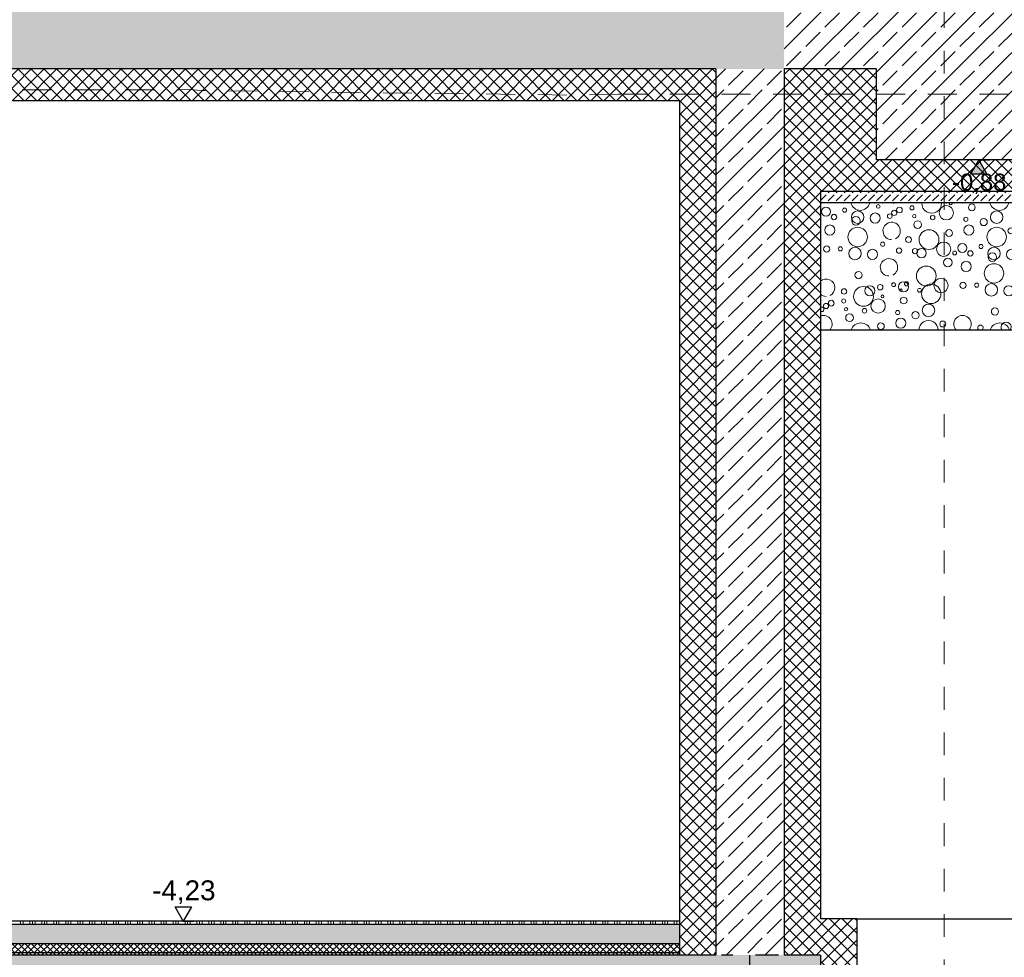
# Model space of a CAD drawing. Header units: metres. Extents: x -14.6 to 48.9, y -22.2 to 2.8.
# Tile 17 of 79: x 11.8 to 16.2, y -14.6 to -10.4. Entities that reach past the tile are written whole.
import ezdxf

# ---------------------------------------------------------------- set-up
doc = ezdxf.new("R2010")
doc.units = ezdxf.units.M
doc.header["$LTSCALE"] = 0.4
doc.header["$MEASUREMENT"] = 0
for name, pattern in [('Raster', [0.2, 0.1, -0.05, 0, -0.05]), ('Strichlinie_ eng', [0.115, 0.075, -0.04]), ('Strichlinie_ lang', [0.529167, 0.3175, -0.211667])]:
    doc.linetypes.add(name, pattern=pattern)
doc.layers.get('0').update_dxf_attribs({"color": 8, "lineweight": 9})
doc.layers.get('Defpoints').update_dxf_attribs({"color": 8, "lineweight": 9})
for name, color, linetype in [('Neubau__ GHIW - druckfeste Dämmung u BP', 8, 'Continuous'), ('Neubau__ GHIW - Perimeterdämmung', 8, 'Continuous'), ('Neubau__ GHIW - Perimeterdämmung Wand', 8, 'Continuous'), ('Neubau_A - Bodenaustausch', 8, 'Continuous'), ('Neubau_A - Sauberkeitsschicht', 8, 'Continuous'), ('Neubau_A-Bodenplatte', 8, 'Continuous'), ('Neubau_A-Decken', 8, 'Continuous'), ('Neubau_A-Fundament', 8, 'Continuous'), ('Neubau_A-STB Wände', 8, 'Continuous'), ('Neubau_B-Bodenaufbau', 8, 'Continuous'), ('Neubau_R-Konstruktionsraster gross', 33, 'Continuous'), ('Neubau_S-Linien _ Schraffuren.2D', 8, 'Continuous'), ('Neubau_T-Bemaßung', 8, 'Continuous')]:
    doc.layers.add(name, color=color, linetype=linetype)
doc.layers.add('S-Linien _ Schraffuren.2D', color=8, linetype='Continuous', lineweight=9)
doc.styles.add('ERSTELLTER_STIL_2', font='arial.ttf')
doc.dimstyles.new('ERSTELLTER_STIL__1', dxfattribs={"dimtxt": 0.0875, "dimasz": 0.059375, "dimexe": 0.18, "dimexo": 0.0625, "dimgap": 0, "dimtad": 1, "dimzin": 0, "dimdsep": 46, "dimtxsty": 'ERSTELLTER_STIL_2', "dimblk": 'ARROWHEAD_6', "dimblk1": 'ARROWHEAD_6', "dimblk2": 'ARROWHEAD_6', "dimcen": 0.09, "dimclrd": 7, "dimclre": 7, "dimclrt": 7, "dimazin": 0, "dimtfac": 1, "dimtdec": 4, "dimtmove": 0, "dimatfit": 3, "dimfxl": 1, "dimtolj": 1, "dimtzin": 0, "dimarcsym": 0})
pattern_1 = [(45, (-364.88789, -10.175), (-0.084852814, 0.084852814), []), (45, (-364.93032, -10.13257), (-0.084852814, 0.084852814), [0.09, -0.03])]
pattern_2 = [(45, (-364.88789, -10.175), (-0.035355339, 0.035355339), [0.0375, -0.0125]), (45, (-364.88789, -10.139645), (-0.035355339, 0.035355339), [0.0375, -0.0125])]
pattern_3 = [(45, (-364.88789, -10.175), (-0.0282842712, 0.0282842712), []), (135, (-364.88789, -10.175), (0.0282842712, 0.0282842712), [])]

# ---------------------------------------------------------------- blocks, each defined once
blk = doc.blocks.new('*X264', base_point=(3718.7656, 0))
at = {"layer": 'Neubau_B-Bodenaufbau', "color": 7, "linetype": 'Continuous', "lineweight": 9}
for p, q in [((4095.4944, -4.23), (4095.4944, -4.245)), ((4095.5056, -4.23), (4095.5056, -4.245)), ((4095.5356, -4.23), (4095.5356, -4.245)), ((4095.5469, -4.23), (4095.5469, -4.245)), ((4095.5581, -4.23), (4095.5581, -4.245)), ((4095.5881, -4.23), (4095.5881, -4.245)), ((4095.5994, -4.23), (4095.5994, -4.245)), ((4095.6106, -4.23), (4095.6106, -4.245)), ((4095.6406, -4.23), (4095.6406, -4.245)), ((4095.6519, -4.23), (4095.6519, -4.245)), ((4095.6631, -4.23), (4095.6631, -4.245)), ((4095.6931, -4.23), (4095.6931, -4.245)), ((4095.7044, -4.23), (4095.7044, -4.245)), ((4095.7156, -4.23), (4095.7156, -4.245)), ((4095.7456, -4.23), (4095.7456, -4.245)), ((4095.7569, -4.23), (4095.7569, -4.245)), ((4095.7681, -4.23), (4095.7681, -4.245)), ((4095.7981, -4.23), (4095.7981, -4.245)), ((4095.8094, -4.23), (4095.8094, -4.245)), ((4095.8206, -4.23), (4095.8206, -4.245)), ((4095.8506, -4.23), (4095.8506, -4.245)), ((4095.8619, -4.23), (4095.8619, -4.245)), ((4095.8731, -4.23), (4095.8731, -4.245)), ((4095.9031, -4.23), (4095.9031, -4.245)), ((4095.9144, -4.23), (4095.9144, -4.245)), ((4095.9256, -4.23), (4095.9256, -4.245)), ((4095.9556, -4.23), (4095.9556, -4.245)), ((4095.9669, -4.23), (4095.9669, -4.245)), ((4095.9781, -4.23), (4095.9781, -4.245)), ((4096.0081, -4.23), (4096.0081, -4.245)), ((4096.0194, -4.23), (4096.0194, -4.245)), ((4096.0306, -4.23), (4096.0306, -4.245)), ((4096.0606, -4.23), (4096.0606, -4.245)), ((4096.0719, -4.23), (4096.0719, -4.245)), ((4096.0831, -4.23), (4096.0831, -4.245)), ((4096.1131, -4.23), (4096.1131, -4.245)), ((4096.1244, -4.23), (4096.1244, -4.245)), ((4096.1356, -4.23), (4096.1356, -4.245)), ((4096.1656, -4.23), (4096.1656, -4.245)), ((4096.1769, -4.23), (4096.1769, -4.245)), ((4096.1881, -4.23), (4096.1881, -4.245)), ((4096.2181, -4.23), (4096.2181, -4.245)), ((4096.2294, -4.23), (4096.2294, -4.245)), ((4096.2406, -4.23), (4096.2406, -4.245)), ((4096.2706, -4.23), (4096.2706, -4.245)), ((4096.2819, -4.23), (4096.2819, -4.245)), ((4096.2931, -4.23), (4096.2931, -4.245)), ((4096.3231, -4.23), (4096.3231, -4.245)), ((4096.3344, -4.23), (4096.3344, -4.245)), ((4096.3456, -4.23), (4096.3456, -4.245)), ((4096.3756, -4.23), (4096.3756, -4.245)), ((4096.3869, -4.23), (4096.3869, -4.245)), ((4096.3981, -4.23), (4096.3981, -4.245)), ((4096.4281, -4.23), (4096.4281, -4.245)), ((4096.4394, -4.23), (4096.4394, -4.245)), ((4096.4506, -4.23), (4096.4506, -4.245)), ((4096.4806, -4.23), (4096.4806, -4.245)), ((4096.4919, -4.23), (4096.4919, -4.245)), ((4096.5031, -4.23), (4096.5031, -4.245)), ((4096.5331, -4.23), (4096.5331, -4.245)), ((4096.5444, -4.23), (4096.5444, -4.245)), ((4096.5556, -4.23), (4096.5556, -4.245)), ((4096.5856, -4.23), (4096.5856, -4.245)), ((4096.5969, -4.23), (4096.5969, -4.245)), ((4096.6081, -4.23), (4096.6081, -4.245)), ((4096.6381, -4.23), (4096.6381, -4.245)), ((4096.6494, -4.23), (4096.6494, -4.245)), ((4096.6606, -4.23), (4096.6606, -4.245)), ((4096.6906, -4.23), (4096.6906, -4.245)), ((4096.7019, -4.23), (4096.7019, -4.245)), ((4096.7131, -4.23), (4096.7131, -4.245)), ((4096.7431, -4.23), (4096.7431, -4.245)), ((4096.7544, -4.23), (4096.7544, -4.245)), ((4096.7656, -4.23), (4096.7656, -4.245)), ((4096.7956, -4.23), (4096.7956, -4.245)), ((4096.8069, -4.23), (4096.8069, -4.245)), ((4096.8181, -4.23), (4096.8181, -4.245)), ((4096.8481, -4.23), (4096.8481, -4.245)), ((4096.8594, -4.23), (4096.8594, -4.245)), ((4096.8706, -4.23), (4096.8706, -4.245)), ((4096.9006, -4.23), (4096.9006, -4.245)), ((4096.9119, -4.23), (4096.9119, -4.245)), ((4096.9231, -4.23), (4096.9231, -4.245)), ((4096.9531, -4.23), (4096.9531, -4.245)), ((4096.9644, -4.23), (4096.9644, -4.245)), ((4096.9756, -4.23), (4096.9756, -4.245)), ((4097.0056, -4.23), (4097.0056, -4.245)), ((4097.0169, -4.23), (4097.0169, -4.245)), ((4097.0281, -4.23), (4097.0281, -4.245)), ((4097.0581, -4.23), (4097.0581, -4.245)), ((4097.0694, -4.23), (4097.0694, -4.245)), ((4097.0806, -4.23), (4097.0806, -4.245)), ((4097.1106, -4.23), (4097.1106, -4.245)), ((4097.1219, -4.23), (4097.1219, -4.245)), ((4097.1331, -4.23), (4097.1331, -4.245)), ((4097.1631, -4.23), (4097.1631, -4.245)), ((4097.1744, -4.23), (4097.1744, -4.245)), ((4097.1856, -4.23), (4097.1856, -4.245)), ((4097.2156, -4.23), (4097.2156, -4.245)), ((4097.2269, -4.23), (4097.2269, -4.245)), ((4097.2381, -4.23), (4097.2381, -4.245)), ((4097.2681, -4.23), (4097.2681, -4.245)), ((4097.2794, -4.23), (4097.2794, -4.245)), ((4097.2906, -4.23), (4097.2906, -4.245)), ((4097.3206, -4.23), (4097.3206, -4.245)), ((4097.3319, -4.23), (4097.3319, -4.245)), ((4097.3431, -4.23), (4097.3431, -4.245)), ((4097.3731, -4.23), (4097.3731, -4.245)), ((4097.3844, -4.23), (4097.3844, -4.245)), ((4097.3956, -4.23), (4097.3956, -4.245)), ((4097.4256, -4.23), (4097.4256, -4.245)), ((4097.4369, -4.23), (4097.4369, -4.245)), ((4097.4481, -4.23), (4097.4481, -4.245)), ((4097.4781, -4.23), (4097.4781, -4.245)), ((4097.4894, -4.23), (4097.4894, -4.245)), ((4097.5006, -4.23), (4097.5006, -4.245)), ((4097.5306, -4.23), (4097.5306, -4.245)), ((4097.5419, -4.23), (4097.5419, -4.245)), ((4097.5531, -4.23), (4097.5531, -4.245)), ((4097.5831, -4.23), (4097.5831, -4.245)), ((4097.5944, -4.23), (4097.5944, -4.245)), ((4097.6056, -4.23), (4097.6056, -4.245)), ((4097.6356, -4.23), (4097.6356, -4.245)), ((4097.6469, -4.23), (4097.6469, -4.245)), ((4097.6581, -4.23), (4097.6581, -4.245)), ((4097.6881, -4.23), (4097.6881, -4.245)), ((4097.6994, -4.23), (4097.6994, -4.245)), ((4097.7106, -4.23), (4097.7106, -4.245)), ((4097.7406, -4.23), (4097.7406, -4.245)), ((4097.7519, -4.23), (4097.7519, -4.245)), ((4097.7631, -4.23), (4097.7631, -4.245)), ((4097.7931, -4.23), (4097.7931, -4.245)), ((4097.8044, -4.23), (4097.8044, -4.245)), ((4097.8156, -4.23), (4097.8156, -4.245)), ((4097.8456, -4.23), (4097.8456, -4.245)), ((4097.8569, -4.23), (4097.8569, -4.245)), ((4097.8681, -4.23), (4097.8681, -4.245)), ((4097.8981, -4.23), (4097.8981, -4.245)), ((4097.9094, -4.23), (4097.9094, -4.245)), ((4097.9206, -4.23), (4097.9206, -4.245)), ((4097.9506, -4.23), (4097.9506, -4.245)), ((4097.9619, -4.23), (4097.9619, -4.245)), ((4097.9731, -4.23), (4097.9731, -4.245)), ((4098.0031, -4.23), (4098.0031, -4.245)), ((4098.0144, -4.23), (4098.0144, -4.245)), ((4098.0256, -4.23), (4098.0256, -4.245)), ((4098.0556, -4.23), (4098.0556, -4.245)), ((4098.0669, -4.23), (4098.0669, -4.245)), ((4098.0781, -4.23), (4098.0781, -4.245)), ((4098.1081, -4.23), (4098.1081, -4.245)), ((4098.1194, -4.23), (4098.1194, -4.245)), ((4098.1306, -4.23), (4098.1306, -4.245)), ((4098.1606, -4.23), (4098.1606, -4.245)), ((4098.1719, -4.23), (4098.1719, -4.245)), ((4098.1831, -4.23), (4098.1831, -4.245)), ((4098.2131, -4.23), (4098.2131, -4.245)), ((4098.2244, -4.23), (4098.2244, -4.245)), ((4098.2356, -4.23), (4098.2356, -4.245)), ((4098.2656, -4.23), (4098.2656, -4.245)), ((4098.2769, -4.23), (4098.2769, -4.245)), ((4098.2881, -4.23), (4098.2881, -4.245)), ((4098.3181, -4.23), (4098.3181, -4.245)), ((4098.3294, -4.23), (4098.3294, -4.245)), ((4098.3406, -4.23), (4098.3406, -4.245)), ((4098.3706, -4.23), (4098.3706, -4.245)), ((4098.3819, -4.23), (4098.3819, -4.245)), ((4098.3931, -4.23), (4098.3931, -4.245))]:
    blk.add_line(p, q, dxfattribs=at)
blk = doc.blocks.new('*X270', base_point=(3718.7656, 0))
at = {"layer": 'Neubau_A - Bodenaustausch', "color": 253, "linetype": 'Continuous', "lineweight": 9, "true_color": 0x9f9f9f}
for centre, radius in [((4099.268, -1.0855), 0.00812), ((4099.4161, -1.0916), 0.00908), ((4099.5675, -1.1134), 0.0315), ((4099.6798, -1.0893), 0.015), ((4099.0382, -1.1081), 0.0201), ((4099.0732, -1.1321), 0.0118), ((4099.1198, -1.1017), 0.00908), ((4099.1772, -1.1325), 0.0275), ((4099.2542, -1.1363), 0.0223), ((4099.3187, -1.1281), 0.0103), ((4099.3383, -1.1136), 0.0115), ((4099.3613, -1.101), 0.0126), ((4099.4262, -1.1281), 0.00732), ((4099.5074, -1.1342), 0.0101), ((4099.7891, -1.1325), 0.0275), ((4099.0551, -1.1893), 0.0223), ((4099.1699, -1.1486), 0.0189), ((4099.4415, -1.165), 0.0169), ((4099.6535, -1.1423), 0.00908), ((4099.6669, -1.1893), 0.0223), ((4099.732, -1.1541), 0.0158), ((4099.1773, -1.2199), 0.0427), ((4099.4912, -1.2313), 0.0436), ((4099.5797, -1.2025), 0.015), ((4099.7891, -1.2199), 0.0427), ((4099.8517, -1.1927), 0.013), ((4099.2876, -1.2516), 0.00908), ((4099.4012, -1.2313), 0.0128), ((4099.5557, -1.2734), 0.0315), ((4099.6382, -1.2681), 0.0201), ((4099.7198, -1.2617), 0.00908), ((4099.868, -1.2455), 0.00812), ((4099.9613, -1.261), 0.0126), ((4099.0412, -1.2727), 0.0137), ((4099.1009, -1.2718), 0.00908), ((4099.1654, -1.2925), 0.0275), ((4099.2424, -1.2963), 0.0223), ((4099.3596, -1.2798), 0.0117), ((4099.4296, -1.282), 0.0115), ((4099.4586, -1.2906), 0.0205), ((4099.6042, -1.2901), 0.00837), ((4099.6732, -1.2921), 0.0118), ((4099.7772, -1.2925), 0.0275), ((4099.7699, -1.3086), 0.0189), ((4099.8542, -1.2963), 0.0223), ((4099.9187, -1.2881), 0.0103), ((4099.9383, -1.2736), 0.0115), ((4099.5737, -1.3316), 0.0189), ((4099.6551, -1.3493), 0.0223), ((4099.7773, -1.3799), 0.0427), ((4099.1814, -1.3875), 0.0158), ((4099.4793, -1.3913), 0.0436), ((4099.2767, -1.4408), 0.0119), ((4099.3356, -1.4298), 0.00837), ((4099.3787, -1.4393), 0.0223), ((4099.3925, -1.4258), 0.00908), ((4099.501, -1.4699), 0.0427), ((4099.5438, -1.4334), 0.0315), ((4099.6412, -1.4327), 0.0137), ((4099.7009, -1.4318), 0.00908), ((4099.7654, -1.4525), 0.0275), ((4099.8876, -1.4116), 0.00908), ((4099.9596, -1.4398), 0.0117), ((4099.1175, -1.4595), 0.0119), ((4099.203, -1.4813), 0.0436), ((4099.2306, -1.4563), 0.0223), ((4099.3681, -1.4542), 0.00574), ((4099.4493, -1.4542), 0.00837), ((4099.8424, -1.4563), 0.0223), ((4099.0383, -1.5236), 0.0115), ((4099.0613, -1.511), 0.0126), ((4099.1161, -1.5016), 0.00908), ((4099.2675, -1.5234), 0.0315), ((4099.2866, -1.4813), 0.00642), ((4099.3798, -1.4993), 0.015), ((4099.4891, -1.5425), 0.0275), ((4099.1262, -1.5381), 0.00732), ((4099.1415, -1.575), 0.0169), ((4099.2074, -1.5442), 0.0101), ((4099.3535, -1.5523), 0.00908), ((4099.432, -1.5641), 0.0158), ((4099.7814, -1.5475), 0.0158), ((4099.2797, -1.6125), 0.015), ((4099.3669, -1.5993), 0.0223), ((4099.5517, -1.6027), 0.013), ((4099.8767, -1.6008), 0.0119), ((4099.9356, -1.5898), 0.00837), ((4099.9681, -1.6142), 0.00574)]:
    blk.add_circle(centre, radius, dxfattribs=at)
for centre, radius, start, end in [((4099.1891, -1.0599), 0.0427, 193.7188, 346.2812), ((4099.3387, -1.0331), 0.0382, 254.8292, 270), ((4099.503, -1.0713), 0.0436, 178.2485, 1.7515), ((4099.5866, -1.0713), 0.00642, 168.6873, 11.3127), ((4099.801, -1.0599), 0.0427, 193.7188, 346.2812), ((4099.3269, -1.1931), 0.0382, 296.5651, 270), ((4099.9387, -1.1931), 0.0382, 296.5651, 270), ((4099.3151, -1.3531), 0.0382, 296.5651, 270), ((4099.9269, -1.3531), 0.0382, 296.5651, 270), ((4100.0012, -1.3913), 0.0128, 102.2559, 257.7441), ((4099.0387, -1.4431), 0.0382, 296.5651, 131.3465), ((4099.0387, -1.4431), 0.0382, 228.6535, 270), ((4099.9151, -1.5131), 0.0382, 296.5651, 270), ((4099.0187, -1.5381), 0.0103, 239.9147, 120.0853), ((4099.0269, -1.6031), 0.0382, 315.3015, 110.5345), ((4099.1912, -1.6413), 0.0436, 15.0793, 164.9207), ((4099.4891, -1.6299), 0.0427, 359.827, 180.173), ((4099.6387, -1.6031), 0.0382, 315.3015, 224.6985), ((4099.803, -1.6413), 0.0436, 15.0793, 164.9207), ((4099.8306, -1.6163), 0.0223, 321.9566, 218.0434), ((4099.9787, -1.5993), 0.0223, 27.4037, 332.5963), ((4099.9925, -1.5858), 0.00908, 48.1479, 311.8521), ((4099.1012, -1.6413), 0.0128, 61.3124, 118.6876), ((4099.7175, -1.6195), 0.0119, 298.6476, 241.3524)]:
    blk.add_arc(centre, radius, start, end, dxfattribs=at)
blk = doc.blocks.new('ARROWHEAD_6')
at = {"color": 0, "linetype": 'Continuous', "lineweight": 0}
for p, q in [((0, 0), (-1, 0)), ((-0.5, -0.5), (0.5, 0.5))]:
    blk.add_line(p, q, dxfattribs=at)
blk = doc.blocks.new('*D309')
at = {"layer": 'Defpoints', "color": 0, "linetype": 'Continuous', "transparency": 16777216}
for p in [(5.5166, -10.355), (23.73, -10.355), (5.7105, -10.655)]:
    blk.add_point(p, dxfattribs=at)
at = {"layer": 'Neubau_T-Bemaßung', "linetype": 'Continuous', "lineweight": -2, "transparency": 16777216}
for p, q in [((5.5166, -10.2956), (5.5166, -10.2363)), ((23.6675, -10.355), (5.3366, -10.355)), ((5.5166, -10.355), (5.5166, -10.3917)), ((5.648, -10.655), (5.3366, -10.655)), ((5.5166, -10.655), (5.5166, -10.6186)), ((5.5166, -10.7144), (5.5166, -10.7738))]:
    blk.add_line(p, q, dxfattribs=at)
at = {"layer": 'Neubau_T-Bemaßung', "linetype": 'Continuous', "lineweight": -2, "transparency": 16777216, "xscale": 0.059375, "yscale": 0.059375, "zscale": 0.059375}
for p, rotation in [((5.5166, -10.355), 270), ((5.5166, -10.655), 90)]:
    blk.add_blockref('ARROWHEAD_6', p, dxfattribs=dict(at, rotation=rotation))
at = {"layer": 'Neubau_T-Bemaßung', "linetype": 'Continuous', "transparency": 16777216, "insert": (5.5166, -10.5051), "char_height": 0.0875, "attachment_point": 5, "rotation": 90, "style": 'ERSTELLTER_STIL_2'}
blk.add_mtext('\\A1;0.30', dxfattribs=at)
blk = doc.blocks.new('*D323')
at = {"layer": 'Defpoints', "color": 0, "linetype": 'Continuous', "transparency": 16777216}
for p in [(5.8666, -10.355), (23.73, -10.355), (5.7105, -10.655)]:
    blk.add_point(p, dxfattribs=at)
at = {"layer": 'Neubau_T-Bemaßung', "linetype": 'Continuous', "lineweight": -2, "transparency": 16777216}
for p, q in [((5.8666, -10.2956), (5.8666, -10.2363)), ((23.6675, -10.355), (5.6866, -10.355)), ((5.8666, -10.355), (5.8666, -10.3917)), ((5.773, -10.655), (6.0466, -10.655)), ((5.8666, -10.655), (5.8666, -10.6186)), ((5.8666, -10.7144), (5.8666, -10.7738))]:
    blk.add_line(p, q, dxfattribs=at)
at = {"layer": 'Neubau_T-Bemaßung', "linetype": 'Continuous', "lineweight": -2, "transparency": 16777216, "xscale": 0.059375, "yscale": 0.059375, "zscale": 0.059375}
for p, rotation in [((5.8666, -10.355), 270), ((5.8666, -10.655), 90)]:
    blk.add_blockref('ARROWHEAD_6', p, dxfattribs=dict(at, rotation=rotation))
at = {"layer": 'Neubau_T-Bemaßung', "linetype": 'Continuous', "transparency": 16777216, "insert": (5.8666, -10.5051), "char_height": 0.0875, "attachment_point": 5, "rotation": 90, "style": 'ERSTELLTER_STIL_2'}
blk.add_mtext('\\A1;0.30', dxfattribs=at)

msp = doc.modelspace()

# ---------------------------------------------------------------- hatches: boundary and pattern name
at = {"layer": 'Neubau__ GHIW - druckfeste Dämmung u BP', "linetype": 'Continuous'}
h = msp.add_hatch(dxfattribs=at)
h.set_pattern_fill('DÄMMUNG__HART_1_0002', color=256, style=0, pattern_type=2)
h.set_pattern_definition(pattern_3)
h.paths.add_polyline_path([(15.2, -10.655), (15.2, -10.795), (15.605, -10.795), (15.605, -10.655)])
h = msp.add_hatch(dxfattribs=at)
h.set_pattern_fill('DÄMMUNG__HART_1_0002', color=256, style=0, pattern_type=2)
h.set_pattern_definition(pattern_3)
h.paths.add_polyline_path([(16.345, -11.195), (16.345, -11.055), (15.36, -11.055), (15.36, -11.195)])
at = {"layer": 'Neubau__ GHIW - Perimeterdämmung', "linetype": 'Continuous'}
h = msp.add_hatch(dxfattribs=at)
h.set_pattern_fill('DÄMMUNG__HART_1_0002', color=256, style=0, pattern_type=2)
h.set_pattern_definition(pattern_3)
h.paths.add_polyline_path([(7.65, -10.795), (14.9, -10.795), (14.9, -10.655), (7.65, -10.655)])
at = {"layer": 'Neubau__ GHIW - Perimeterdämmung Wand', "linetype": 'Continuous'}
h = msp.add_hatch(dxfattribs=at)
h.set_pattern_fill('DÄMMUNG__HART_1_0002', color=256, style=0, pattern_type=2)
h.set_pattern_definition(pattern_3)
h.paths.add_polyline_path([(14.74, -10.795), (14.74, -14.555), (14.9, -14.555), (14.9, -10.795)])
h = msp.add_hatch(dxfattribs=at)
h.set_pattern_fill('DÄMMUNG__HART_1_0002', color=256, style=0, pattern_type=2)
h.set_pattern_definition(pattern_3)
h.paths.add_polyline_path([(15.2, -10.795), (15.2, -14.555), (15.36, -14.555), (15.36, -10.795)])
h = msp.add_hatch(dxfattribs=at)
h.set_pattern_fill('DÄMMUNG__HART_1_0002', color=256, style=0, pattern_type=2)
h.set_pattern_definition(pattern_3)
h.paths.add_polyline_path([(15.605, -11.055), (15.605, -10.795), (15.36, -10.795), (15.36, -11.055)])
h = msp.add_hatch(dxfattribs=at)
h.set_pattern_fill('DÄMMUNG__HART_1_0002', color=256, style=0, pattern_type=2)
h.set_pattern_definition(pattern_3)
h.paths.add_polyline_path([(15.52, -14.395), (15.36, -14.395), (15.36, -15.045), (15.52, -15.045)])
at = {"layer": 'Neubau_A - Sauberkeitsschicht', "linetype": 'Continuous'}
h = msp.add_hatch(dxfattribs=at)
h.set_pattern_fill('BETON__UNBEWEHRT_0002', color=256, style=0, pattern_type=2)
h.set_pattern_definition(pattern_2)
h.paths.add_polyline_path([(15.36, -11.195), (15.36, -11.245), (16.345, -11.245), (16.345, -11.195)])
at = {"layer": 'Neubau_A-Bodenplatte', "linetype": 'Continuous'}
h = msp.add_hatch(dxfattribs=at)
h.set_pattern_fill('BETON__STAHLBETON_0002', color=256, style=0, pattern_type=2)
h.set_pattern_definition(pattern_1)
h.paths.add_polyline_path([(15.2, -10.655), (23.73, -10.655), (23.73, -10.355), (15.2, -10.355)])
h = msp.add_hatch(dxfattribs=at)
h.set_pattern_fill('BETON__STAHLBETON_0002', color=256, style=0, pattern_type=2)
h.set_pattern_definition(pattern_1)
h.paths.add_polyline_path([(-0.285, -14.905), (15.36, -14.905), (15.36, -14.555), (-0.285, -14.555)])
at = {"layer": 'Neubau_A-Decken', "linetype": 'Continuous'}
h = msp.add_hatch(dxfattribs=at)
h.set_pattern_fill('BETON__STAHLBETON_0002', color=256, style=0, pattern_type=2)
h.set_pattern_definition(pattern_1)
h.paths.add_polyline_path([(1.825, -10.355), (1.825, -10.655), (15.2, -10.655), (15.2, -10.355)])
at = {"layer": 'Neubau_A-Fundament', "linetype": 'Continuous'}
h = msp.add_hatch(dxfattribs=at)
h.set_pattern_fill('BETON__STAHLBETON_0002', color=256, style=0, pattern_type=2)
h.set_pattern_definition(pattern_1)
h.paths.add_polyline_path([(15.605, -10.655), (15.605, -11.055), (16.205, -11.055), (16.205, -10.655)])
at = {"layer": 'Neubau_A-STB Wände', "linetype": 'Continuous'}
h = msp.add_hatch(dxfattribs=at)
h.set_pattern_fill('BETON__STAHLBETON_0002', color=256, style=0, pattern_type=2)
h.set_pattern_definition(pattern_1)
h.paths.add_polyline_path([(14.9, -10.655), (14.9, -14.555), (15.2, -14.555), (15.2, -10.655)])
at = {"layer": 'Neubau_B-Bodenaufbau', "linetype": 'Continuous'}
h = msp.add_hatch(dxfattribs=at)
h.set_pattern_fill('BETON__UNBEWEHRT_0002', color=256, style=0, pattern_type=2)
h.set_pattern_definition(pattern_2)
h.paths.add_polyline_path([(7.81, -14.505), (14.74, -14.505), (14.74, -14.42), (7.81, -14.42)])
h = msp.add_hatch(dxfattribs=at)
h.set_pattern_fill('DÄMMUNG__HART_2_0002', color=256, style=0, pattern_type=2)
h.set_pattern_definition([(45, (-364.88789, -10.175), (-0.0141421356, 0.0141421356), []), (135, (-364.88789, -10.175), (0.0141421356, 0.0141421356), [])])
h.paths.add_polyline_path([(7.81, -14.505), (7.81, -14.545), (14.74, -14.545), (14.74, -14.505)])
h = msp.add_hatch(dxfattribs=at)
h.set_pattern_fill('GUßASPHALT_0002', color=256, style=0, pattern_type=2)
h.set_pattern_definition([(45, (-364.88789, -10.175), (-0.0176776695, 0.0176776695), []), (135, (-364.88789, -10.175), (0.0176776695, 0.0176776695), [])])
h.paths.add_polyline_path([(7.81, -14.555), (14.74, -14.555), (14.74, -14.545), (7.81, -14.545)])
at = {"layer": 'Neubau_T-Bemaßung', "linetype": 'Continuous'}
msp.add_hatch(color=256, dxfattribs=at).paths.add_polyline_path([(16.0565, -11.055), (16.0203, -11.1175), (16.0928, -11.1175)])

# ---------------------------------------------------------------- linework, layer by layer
at = {"layer": 'Neubau__ GHIW - druckfeste Dämmung u BP', "linetype": 'Continuous'}
for p, q in [((16.205, -11.055), (15.605, -11.055)), ((16.345, -11.195), (15.36, -11.195))]:
    msp.add_line(p, q, dxfattribs=at)
at = {"layer": 'Neubau__ GHIW - Perimeterdämmung', "linetype": 'Continuous'}
msp.add_line((14.74, -10.795), (7.81, -10.795), dxfattribs=at)
at = {"layer": 'Neubau__ GHIW - Perimeterdämmung Wand', "linetype": 'Continuous'}
for p, q in [((14.74, -10.795), (14.74, -14.405)), ((15.36, -11.805), (15.36, -14.395)), ((15.52, -14.395), (15.36, -14.395)), ((15.52, -14.395), (20.575, -14.395)), ((15.52, -14.395), (15.52, -15.045)), ((15.36, -14.555), (15.36, -14.905))]:
    msp.add_line(p, q, dxfattribs=at)
at = {"layer": 'Neubau__ GHIW - Perimeterdämmung Wand', "linetype": 'Continuous', "flags": 128}
for points in [[(15.36, -11.195), (15.36, -11.245), (15.36, -11.805)], [(14.74, -14.405), (14.74, -14.42), (14.74, -14.505), (14.74, -14.545), (14.74, -14.555)]]:
    msp.add_lwpolyline(points, dxfattribs=at)
at = {"layer": 'Neubau_A - Bodenaustausch', "linetype": 'Continuous'}
msp.add_line((16.345, -11.805), (15.36, -11.805), dxfattribs=at)
at = {"layer": 'Neubau_A - Sauberkeitsschicht', "linetype": 'Continuous'}
msp.add_line((16.345, -11.245), (15.36, -11.245), dxfattribs=at)
at = {"layer": 'Neubau_A-Bodenplatte', "linetype": 'Continuous'}
for p, q in [((15.605, -10.655), (15.2, -10.655)), ((15.36, -14.555), (15.2, -14.555))]:
    msp.add_line(p, q, dxfattribs=at)
at = {"layer": 'Neubau_A-Bodenplatte', "linetype": 'Continuous', "flags": 128}
msp.add_lwpolyline([(14.9, -14.555), (14.74, -14.555), (7.81, -14.555), (7.65, -14.555)], dxfattribs=at)
at = {"layer": 'Neubau_A-Decken', "linetype": 'Continuous'}
msp.add_line((14.9, -10.655), (7.65, -10.655), dxfattribs=at)
at = {"layer": 'Neubau_A-Fundament', "linetype": 'Continuous', "flags": 128}
msp.add_lwpolyline([(15.605, -10.655), (15.605, -10.795), (15.605, -11.055)], dxfattribs=at)
at = {"layer": 'Neubau_A-STB Wände', "linetype": 'Continuous', "flags": 128}
for points in [[(14.9, -10.655), (14.9, -10.795), (14.9, -14.555)], [(15.2, -10.655), (15.2, -10.795), (15.2, -14.555)]]:
    msp.add_lwpolyline(points, dxfattribs=at)
at = {"layer": 'Neubau_B-Bodenaufbau', "linetype": 'Continuous'}
for p, q in [((14.74, -14.405), (7.81, -14.405)), ((14.74, -14.42), (7.81, -14.42)), ((14.74, -14.505), (7.81, -14.505)), ((14.74, -14.545), (7.81, -14.545))]:
    msp.add_line(p, q, dxfattribs=at)
at = {"layer": 'Neubau_R-Konstruktionsraster gross', "linetype": 'Raster', "lineweight": 9}
msp.add_line((15.905, -1.175), (15.905, -15.175), dxfattribs=at)
at = {"layer": 'Neubau_S-Linien _ Schraffuren.2D', "linetype": 'Strichlinie_ eng'}
for p, q in [((15.05, -14.655), (15.05, -14.455)), ((15.175, -14.555), (14.925, -14.555))]:
    msp.add_line(p, q, dxfattribs=at)
at = {"layer": 'Neubau_T-Bemaßung', "linetype": 'Continuous'}
for p, q in [((16.0565, -11.055), (16.0097, -11.055)), ((16.0565, -11.055), (16.0203, -11.1175)), ((16.0565, -11.055), (16.1034, -11.055)), ((16.0928, -11.1175), (16.0565, -11.055)), ((16.0203, -11.1175), (16.0928, -11.1175)), ((12.5568, -14.405), (12.5205, -14.3425)), ((12.5205, -14.3425), (12.593, -14.3425)), ((12.593, -14.3425), (12.5568, -14.405)), ((12.5568, -14.405), (12.5099, -14.405)), ((12.5568, -14.405), (12.6037, -14.405))]:
    msp.add_line(p, q, dxfattribs=at)
at = {"layer": 'S-Linien _ Schraffuren.2D', "linetype": 'Strichlinie_ lang', "flags": 128}
for points in [[(14.4709, -10.7666), (14.2466, -10.77), (12.6384, -10.7496), (12.5776, -10.7462), (12.5384, -10.7468), (12.5367, -10.7471), (10.7952, -10.7476), (10.6259, -10.7489), (9.3286, -10.7343), (8.505, -10.7258), (8.3158, -10.7246), (8.2977, -10.7285), (8.2974, -10.7285), (8.0375, -10.7179), (8.0167, -10.7124), (7.6854, -10.7073), (7.5074, -10.7185), (7.4824, -10.7131), (6.3574, -10.6928), (4.2586, -10.6272), (4.2566, -10.6272), (2.9363, -10.6479), (2.2898, -10.6583), (2.1954, -10.6575), (1.2107, -10.6313), (-3.1708, -10.5156), (-4.475, -10.49)], [(14.4709, -10.7666), (45.2337, -10.7666)]]:
    msp.add_lwpolyline(points, dxfattribs=at)

# ---------------------------------------------------------------- block references
at = {"layer": 'Neubau_A - Bodenaustausch'}
msp.add_blockref('*X270', (-364.8879, -10.175), dxfattribs=at)
at = {"layer": 'Neubau_B-Bodenaufbau'}
msp.add_blockref('*X264', (-364.8879, -10.175), dxfattribs=at)

# ---------------------------------------------------------------- texts
at = {"layer": 'Neubau_T-Bemaßung', "attachment_point": 7, "style": 'ERSTELLTER_STIL_2'}
for s, insert, char_height in [('\\A1;-0,88', (15.9393, -11.205), 0.075), ('\\A1;-4,23', (12.42, -14.33), 0.0875)]:
    msp.add_mtext(s, dxfattribs=dict(at, insert=insert, char_height=char_height))

# ---------------------------------------------------------------- dimensions: what is measured, and where the dimension line sits
at = {"layer": 'Neubau_T-Bemaßung', "linetype": 'Continuous'}
for base, picture, middle in [((5.5166, -10.355), '*D309', (5.5166, -10.5051)), ((5.8666, -10.355), '*D323', (5.8666, -10.5051))]:
    dim = msp.add_linear_dim(base=base, p1=(5.7105, -10.655), p2=(23.73, -10.355), angle=90, dimstyle='ERSTELLTER_STIL__1', override={"dimclrd": 256, "dimclre": 256, "dimclrt": 256}, dxfattribs=at)
    dim.commit()
    dim.dimension.update_dxf_attribs({"geometry": picture, "text_midpoint": middle, "dimtype": 160, "text_rotation": 90})

doc.saveas('drawing.dxf')
